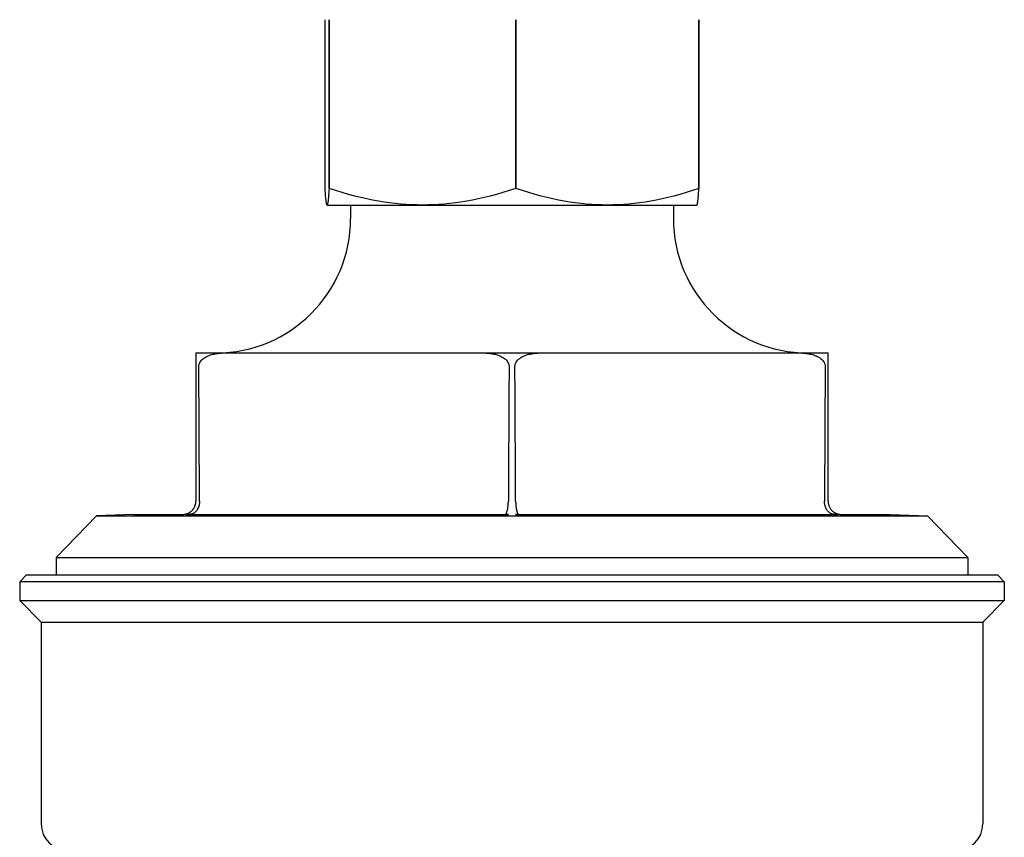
# Model space of a CAD drawing. Header units: millimetres. Extents: x 93 to 4188, y 32 to 529.
# Tile 8 of 9: x 442 to 515, y 265 to 326. Entities that reach past the tile are written whole.
import ezdxf

# ---------------------------------------------------------------- set-up
doc = ezdxf.new("R2010")
doc.units = ezdxf.units.MM
doc.layers.add('DETAIL', color=2, linetype='Continuous')

msp = doc.modelspace()

# ---------------------------------------------------------------- linework, layer by layer
at = {"layer": 'DETAIL'}
for p, q in [((464.683, 313.696), (464.683, 326.24)), ((464.978, 326.24), (464.978, 326.24)), ((464.978, 326.24), (464.978, 313.696)), ((464.978, 313.696), (464.978, 326.24)), ((478.873, 326.24), (478.873, 326.24)), ((478.873, 326.24), (478.873, 313.696)), ((478.873, 313.696), (478.873, 326.24)), ((492.473, 326.24), (492.473, 326.24)), ((492.473, 313.696), (492.473, 326.24)), ((492.473, 326.24), (492.473, 313.696)), ((464.978, 313.696), (464.978, 313.696)), ((478.873, 313.696), (478.873, 313.696)), ((492.473, 313.696), (492.473, 313.696)), ((464.828, 312.468), (464.826, 312.47)), ((464.828, 312.468), (492.328, 312.468)), ((466.578, 312.468), (466.578, 311.468)), ((490.578, 312.468), (490.578, 311.468)), ((492.328, 312.468), (492.33, 312.47)), ((455.078, 301.47), (457.168, 301.47)), ((455.078, 301.47), (455.078, 300.47)), ((476.488, 301.47), (480.668, 301.47)), ((499.988, 301.47), (502.078, 301.47)), ((502.078, 300.47), (502.078, 301.47)), ((455.078, 300.47), (455.078, 290.474)), ((502.078, 290.474), (502.078, 300.47)), ((455.078, 290.474), (455.078, 290.468)), ((455.348, 290.468), (455.348, 290.474)), ((478.308, 290.474), (478.308, 290.468)), ((478.848, 290.468), (478.848, 290.474)), ((501.808, 290.474), (501.808, 290.468)), ((502.078, 290.468), (502.078, 290.474)), ((447.676, 289.369), (444.678, 286.262)), ((450.455, 289.468), (447.676, 289.369)), ((447.676, 289.369), (509.48, 289.369)), ((450.455, 289.468), (454.078, 289.468)), ((454.37, 289.468), (478.286, 289.468)), ((478.87, 289.468), (502.786, 289.468)), ((503.078, 289.468), (506.701, 289.468)), ((506.701, 289.468), (509.48, 289.369)), ((509.48, 289.369), (512.478, 286.262)), ((444.678, 286.262), (512.478, 286.262)), ((444.678, 286.262), (444.678, 284.97)), ((512.478, 286.262), (512.478, 284.97)), ((442.478, 284.97), (441.978, 284.47)), ((442.478, 284.97), (514.678, 284.97)), ((514.678, 284.97), (515.178, 284.47)), ((515.178, 284.47), (441.978, 284.47)), ((441.978, 284.47), (441.978, 283.07)), ((515.178, 284.47), (515.178, 283.07)), ((441.978, 283.07), (515.178, 283.07)), ((443.578, 281.47), (441.978, 283.07)), ((513.578, 281.47), (515.178, 283.07)), ((443.578, 281.47), (513.578, 281.47)), ((443.578, 281.47), (443.578, 266.47)), ((513.578, 281.47), (513.578, 266.47))]:
    msp.add_line(p, q, dxfattribs=at)
at = {"layer": 'DETAIL', "flags": 128}
for points in [[(464.978, 313.696), (464.967, 313.538), (464.957, 313.392), (464.947, 313.258), (464.937, 313.137), (464.928, 313.026), (464.918, 312.926), (464.909, 312.837), (464.9, 312.759), (464.891, 312.69), (464.882, 312.63), (464.873, 312.58), (464.865, 312.54), (464.856, 312.509), (464.848, 312.486), (464.839, 312.473), (464.83, 312.468), (464.822, 312.473), (464.813, 312.486), (464.805, 312.509), (464.796, 312.54), (464.787, 312.58), (464.778, 312.63), (464.77, 312.69), (464.761, 312.759), (464.752, 312.837), (464.742, 312.926), (464.733, 313.026), (464.723, 313.137), (464.714, 313.258), (464.704, 313.392), (464.693, 313.538), (464.683, 313.696)], [(478.873, 313.696), (478.378, 313.538), (477.896, 313.392), (477.426, 313.258), (476.966, 313.137), (476.515, 313.026), (476.072, 312.926), (475.637, 312.837), (475.209, 312.759), (474.786, 312.69), (474.368, 312.63), (473.955, 312.58), (473.545, 312.54), (473.138, 312.509), (472.733, 312.486), (472.329, 312.473), (471.926, 312.468), (471.522, 312.473), (471.119, 312.486), (470.713, 312.509), (470.306, 312.54), (469.896, 312.58), (469.483, 312.63), (469.065, 312.69), (468.642, 312.759), (468.214, 312.837), (467.779, 312.926), (467.336, 313.026), (466.885, 313.137), (466.425, 313.258), (465.955, 313.392), (465.473, 313.538), (464.978, 313.696)], [(492.473, 313.696), (491.989, 313.538), (491.517, 313.392), (491.057, 313.258), (490.606, 313.137), (490.165, 313.026), (489.732, 312.926), (489.306, 312.837), (488.887, 312.759), (488.473, 312.69), (488.064, 312.63), (487.66, 312.58), (487.258, 312.54), (486.86, 312.509), (486.463, 312.486), (486.068, 312.473), (485.673, 312.468), (485.279, 312.473), (484.883, 312.486), (484.487, 312.509), (484.088, 312.54), (483.687, 312.58), (483.282, 312.63), (482.873, 312.69), (482.46, 312.759), (482.04, 312.837), (481.615, 312.926), (481.181, 313.026), (480.74, 313.137), (480.29, 313.258), (479.829, 313.392), (479.357, 313.538), (478.873, 313.696)], [(492.33, 312.47), (492.336, 312.475), (492.341, 312.483), (492.347, 312.496), (492.352, 312.512), (492.358, 312.532), (492.364, 312.556), (492.369, 312.583), (492.375, 312.615), (492.381, 312.65), (492.386, 312.689), (492.392, 312.732), (492.398, 312.779), (492.404, 312.831), (492.41, 312.886), (492.416, 312.946), (492.422, 313.011), (492.428, 313.079), (492.434, 313.153), (492.44, 313.231), (492.447, 313.314), (492.453, 313.402), (492.46, 313.495), (492.466, 313.593), (492.473, 313.696)], [(455.297, 300.47), (455.307, 300.577), (455.335, 300.678), (455.378, 300.773), (455.433, 300.857), (455.499, 300.935), (455.571, 301.006), (455.645, 301.067), (455.722, 301.12), (455.804, 301.169), (455.891, 301.214), (455.98, 301.255), (456.069, 301.291), (456.158, 301.323), (456.243, 301.349), (456.331, 301.373), (456.422, 301.393), (456.514, 301.412), (456.609, 301.427), (456.704, 301.441), (456.799, 301.451), (456.894, 301.46), (456.988, 301.465), (457.079, 301.469), (457.168, 301.47)], [(457.168, 301.47), (457.651, 301.47), (458.127, 301.47), (458.597, 301.47), (459.062, 301.47), (459.521, 301.47), (459.975, 301.47), (460.425, 301.47), (460.87, 301.47), (461.312, 301.47), (461.75, 301.47), (462.184, 301.47), (462.616, 301.47), (463.045, 301.47), (463.471, 301.47), (463.895, 301.47), (464.318, 301.47), (464.739, 301.47), (465.158, 301.47), (465.576, 301.47), (465.994, 301.47), (466.411, 301.47), (466.828, 301.47), (467.245, 301.47), (467.662, 301.47), (468.08, 301.47), (468.498, 301.47), (468.917, 301.47), (469.338, 301.47), (469.761, 301.47), (470.185, 301.47), (470.611, 301.47), (471.04, 301.47), (471.472, 301.47), (471.906, 301.47), (472.344, 301.47), (472.786, 301.47), (473.231, 301.47), (473.681, 301.47), (474.135, 301.47), (474.594, 301.47), (475.059, 301.47), (475.529, 301.47), (476.005, 301.47), (476.488, 301.47)], [(476.488, 301.47), (476.577, 301.469), (476.668, 301.465), (476.762, 301.46), (476.857, 301.451), (476.952, 301.441), (477.047, 301.427), (477.142, 301.412), (477.234, 301.393), (477.325, 301.373), (477.413, 301.349), (477.498, 301.323), (477.587, 301.291), (477.676, 301.255), (477.765, 301.214), (477.852, 301.169), (477.934, 301.12), (478.011, 301.067), (478.085, 301.006), (478.157, 300.935), (478.223, 300.857), (478.278, 300.773), (478.321, 300.678), (478.349, 300.577), (478.359, 300.47)], [(478.797, 300.47), (478.807, 300.577), (478.835, 300.678), (478.88, 300.775), (478.934, 300.858), (478.998, 300.934), (479.07, 301.004), (479.148, 301.068), (479.229, 301.124), (479.309, 301.173), (479.39, 301.215), (479.474, 301.253), (479.56, 301.288), (479.649, 301.32), (479.74, 301.348), (479.832, 301.373), (479.925, 301.394), (480.019, 301.413), (480.114, 301.429), (480.208, 301.442), (480.303, 301.452), (480.396, 301.46), (480.488, 301.466), (480.579, 301.469), (480.668, 301.47)], [(480.668, 301.47), (481.151, 301.47), (481.627, 301.47), (482.097, 301.47), (482.562, 301.47), (483.021, 301.47), (483.475, 301.47), (483.925, 301.47), (484.37, 301.47), (484.812, 301.47), (485.25, 301.47), (485.684, 301.47), (486.116, 301.47), (486.545, 301.47), (486.971, 301.47), (487.395, 301.47), (487.818, 301.47), (488.239, 301.47), (488.658, 301.47), (489.076, 301.47), (489.494, 301.47), (489.911, 301.47), (490.328, 301.47), (490.745, 301.47), (491.162, 301.47), (491.58, 301.47), (491.998, 301.47), (492.417, 301.47), (492.838, 301.47), (493.261, 301.47), (493.685, 301.47), (494.111, 301.47), (494.54, 301.47), (494.972, 301.47), (495.406, 301.47), (495.844, 301.47), (496.286, 301.47), (496.731, 301.47), (497.181, 301.47), (497.635, 301.47), (498.094, 301.47), (498.559, 301.47), (499.029, 301.47), (499.505, 301.47), (499.988, 301.47)], [(499.988, 301.47), (500.077, 301.469), (500.168, 301.466), (500.26, 301.46), (500.353, 301.452), (500.448, 301.442), (500.542, 301.429), (500.637, 301.413), (500.731, 301.394), (500.824, 301.373), (500.916, 301.348), (501.007, 301.32), (501.096, 301.288), (501.182, 301.253), (501.266, 301.215), (501.347, 301.173), (501.427, 301.124), (501.508, 301.068), (501.586, 301.004), (501.658, 300.934), (501.722, 300.858), (501.776, 300.775), (501.821, 300.678), (501.849, 300.577), (501.859, 300.47)], [(455.348, 290.474), (455.346, 290.89), (455.344, 291.305), (455.342, 291.721), (455.34, 292.137), (455.338, 292.553), (455.335, 292.969), (455.333, 293.385), (455.331, 293.801), (455.329, 294.217), (455.327, 294.634), (455.325, 295.05), (455.323, 295.466), (455.321, 295.883), (455.318, 296.3), (455.316, 296.716), (455.314, 297.133), (455.312, 297.55), (455.31, 297.967), (455.308, 298.384), (455.306, 298.801), (455.303, 299.218), (455.301, 299.635), (455.299, 300.053), (455.297, 300.47)], [(478.359, 300.47), (478.357, 300.053), (478.355, 299.635), (478.353, 299.218), (478.35, 298.801), (478.348, 298.384), (478.346, 297.967), (478.344, 297.55), (478.342, 297.133), (478.34, 296.716), (478.338, 296.3), (478.335, 295.883), (478.333, 295.466), (478.331, 295.05), (478.329, 294.634), (478.327, 294.217), (478.325, 293.801), (478.323, 293.385), (478.321, 292.969), (478.318, 292.553), (478.316, 292.137), (478.314, 291.721), (478.312, 291.305), (478.31, 290.89), (478.308, 290.474)], [(478.848, 290.474), (478.846, 290.89), (478.844, 291.305), (478.842, 291.721), (478.84, 292.137), (478.838, 292.553), (478.835, 292.969), (478.833, 293.385), (478.831, 293.801), (478.829, 294.217), (478.827, 294.634), (478.825, 295.05), (478.823, 295.466), (478.821, 295.883), (478.818, 296.3), (478.816, 296.716), (478.814, 297.133), (478.812, 297.55), (478.81, 297.967), (478.808, 298.384), (478.806, 298.801), (478.803, 299.218), (478.801, 299.635), (478.799, 300.053), (478.797, 300.47)], [(501.859, 300.47), (501.857, 300.053), (501.855, 299.635), (501.853, 299.218), (501.85, 298.801), (501.848, 298.384), (501.846, 297.967), (501.844, 297.55), (501.842, 297.133), (501.84, 296.716), (501.838, 296.3), (501.835, 295.883), (501.833, 295.466), (501.831, 295.05), (501.829, 294.634), (501.827, 294.217), (501.825, 293.801), (501.823, 293.385), (501.821, 292.969), (501.818, 292.553), (501.816, 292.137), (501.814, 291.721), (501.812, 291.305), (501.81, 290.89), (501.808, 290.474)], [(455.348, 290.468), (455.346, 290.388), (455.339, 290.308), (455.328, 290.229), (455.311, 290.151), (455.29, 290.074), (455.264, 290), (455.234, 289.929), (455.199, 289.862), (455.16, 289.798), (455.117, 289.739), (455.07, 289.686), (455.023, 289.64), (454.976, 289.601), (454.928, 289.569), (454.882, 289.542), (454.836, 289.522), (454.792, 289.506), (454.751, 289.494), (454.713, 289.486), (454.683, 289.482), (454.656, 289.479), (454.628, 289.477), (454.599, 289.476), (454.567, 289.475)], [(454.711, 289.694), (454.738, 289.717), (454.765, 289.742), (454.791, 289.767), (454.816, 289.793), (454.84, 289.821), (454.863, 289.849), (454.885, 289.878), (454.906, 289.908), (454.926, 289.939), (454.945, 289.97), (454.963, 290.003), (454.979, 290.036), (454.995, 290.069), (455.009, 290.103), (455.022, 290.138), (455.034, 290.173), (455.044, 290.209), (455.053, 290.246), (455.061, 290.282), (455.067, 290.319), (455.072, 290.356), (455.075, 290.393), (455.077, 290.431), (455.078, 290.468)], [(478.201, 289.475), (478.171, 289.476), (478.15, 289.478), (478.137, 289.482), (478.131, 289.489), (478.132, 289.498), (478.136, 289.51), (478.143, 289.525), (478.153, 289.544), (478.164, 289.569), (478.177, 289.599), (478.191, 289.636), (478.206, 289.679), (478.22, 289.727), (478.234, 289.779), (478.247, 289.835), (478.259, 289.895), (478.27, 289.959), (478.279, 290.025), (478.287, 290.095), (478.294, 290.166), (478.3, 290.24), (478.304, 290.315), (478.307, 290.392), (478.308, 290.468)], [(478.848, 290.468), (478.849, 290.434), (478.849, 290.399), (478.85, 290.365), (478.851, 290.33), (478.853, 290.295), (478.855, 290.26), (478.857, 290.225), (478.86, 290.19), (478.863, 290.156), (478.866, 290.121), (478.869, 290.087), (478.873, 290.054), (478.878, 290.02), (478.882, 289.987), (478.887, 289.955), (478.892, 289.923), (478.898, 289.891), (478.904, 289.861), (478.91, 289.831), (478.917, 289.802), (478.923, 289.773), (478.93, 289.746), (478.938, 289.72), (478.945, 289.694)], [(502.589, 289.475), (502.548, 289.476), (502.509, 289.478), (502.468, 289.483), (502.426, 289.49), (502.387, 289.499), (502.349, 289.51), (502.309, 289.526), (502.267, 289.546), (502.223, 289.572), (502.177, 289.603), (502.131, 289.641), (502.087, 289.684), (502.045, 289.732), (502.007, 289.783), (501.97, 289.839), (501.937, 289.899), (501.908, 289.962), (501.882, 290.028), (501.859, 290.097), (501.841, 290.168), (501.826, 290.241), (501.816, 290.316), (501.81, 290.392), (501.808, 290.468)], [(502.078, 290.468), (502.079, 290.432), (502.081, 290.395), (502.084, 290.359), (502.089, 290.323), (502.095, 290.286), (502.102, 290.251), (502.111, 290.215), (502.121, 290.18), (502.132, 290.145), (502.144, 290.11), (502.158, 290.076), (502.174, 290.042), (502.19, 290.009), (502.208, 289.976), (502.226, 289.944), (502.246, 289.913), (502.268, 289.882), (502.29, 289.853), (502.313, 289.824), (502.338, 289.796), (502.363, 289.769), (502.39, 289.743), (502.417, 289.718), (502.445, 289.694)], [(454.078, 289.468), (454.085, 289.468), (454.094, 289.468), (454.106, 289.469), (454.119, 289.469), (454.128, 289.47), (454.134, 289.47), (454.14, 289.47), (454.144, 289.471), (454.148, 289.471), (454.152, 289.471), (454.155, 289.471), (454.158, 289.472), (454.162, 289.472), (454.165, 289.472), (454.167, 289.472), (454.17, 289.473), (454.173, 289.473), (454.176, 289.473), (454.178, 289.473), (454.181, 289.474), (454.183, 289.474), (454.186, 289.474), (454.188, 289.474), (454.191, 289.475)], [(454.19, 289.475), (454.195, 289.475), (454.201, 289.476), (454.209, 289.477), (454.22, 289.478), (454.233, 289.48), (454.248, 289.483), (454.266, 289.486), (454.286, 289.49), (454.306, 289.495), (454.327, 289.5), (454.347, 289.505), (454.37, 289.512), (454.394, 289.519), (454.419, 289.528), (454.445, 289.538), (454.472, 289.549), (454.501, 289.562), (454.53, 289.576), (454.56, 289.592), (454.59, 289.61), (454.621, 289.629), (454.652, 289.649), (454.682, 289.671), (454.711, 289.694)], [(454.567, 289.475), (454.557, 289.474), (454.546, 289.474), (454.536, 289.474), (454.526, 289.474), (454.515, 289.473), (454.505, 289.473), (454.495, 289.473), (454.485, 289.473), (454.475, 289.472), (454.466, 289.472), (454.456, 289.472), (454.447, 289.472), (454.437, 289.471), (454.428, 289.471), (454.419, 289.471), (454.409, 289.471), (454.4, 289.47), (454.39, 289.47), (454.38, 289.47), (454.369, 289.469), (454.36, 289.469), (454.36, 289.468), (454.363, 289.468), (454.37, 289.468)], [(478.286, 289.468), (478.3, 289.468), (478.312, 289.468), (478.324, 289.469), (478.328, 289.469), (478.326, 289.47), (478.322, 289.47), (478.318, 289.47), (478.313, 289.471), (478.307, 289.471), (478.302, 289.471), (478.296, 289.471), (478.29, 289.472), (478.283, 289.472), (478.277, 289.472), (478.27, 289.472), (478.263, 289.473), (478.256, 289.473), (478.249, 289.473), (478.241, 289.473), (478.233, 289.474), (478.225, 289.474), (478.217, 289.474), (478.209, 289.474), (478.201, 289.475)], [(478.955, 289.475), (478.947, 289.474), (478.939, 289.474), (478.931, 289.474), (478.923, 289.474), (478.915, 289.473), (478.907, 289.473), (478.9, 289.473), (478.893, 289.473), (478.886, 289.472), (478.879, 289.472), (478.873, 289.472), (478.866, 289.472), (478.86, 289.471), (478.854, 289.471), (478.849, 289.471), (478.843, 289.471), (478.838, 289.47), (478.834, 289.47), (478.83, 289.47), (478.828, 289.469), (478.832, 289.469), (478.844, 289.468), (478.856, 289.468), (478.87, 289.468)], [(478.945, 289.694), (478.954, 289.668), (478.962, 289.643), (478.97, 289.621), (478.978, 289.601), (478.986, 289.583), (478.993, 289.566), (479, 289.552), (479.006, 289.539), (479.011, 289.528), (479.016, 289.518), (479.02, 289.509), (479.023, 289.502), (479.025, 289.496), (479.025, 289.491), (479.024, 289.487), (479.021, 289.484), (479.018, 289.482), (479.013, 289.48), (479.008, 289.479), (479.001, 289.477), (478.992, 289.476), (478.981, 289.476), (478.969, 289.475), (478.955, 289.475)], [(502.445, 289.694), (502.479, 289.667), (502.514, 289.643), (502.548, 289.62), (502.582, 289.6), (502.616, 289.581), (502.649, 289.565), (502.682, 289.55), (502.713, 289.537), (502.744, 289.526), (502.773, 289.516), (502.801, 289.508), (502.827, 289.5), (502.851, 289.494), (502.872, 289.49), (502.89, 289.486), (502.905, 289.483), (502.916, 289.481), (502.927, 289.48), (502.936, 289.478), (502.944, 289.477), (502.952, 289.476), (502.957, 289.476), (502.962, 289.475), (502.966, 289.475)], [(502.786, 289.468), (502.793, 289.468), (502.796, 289.468), (502.796, 289.469), (502.787, 289.469), (502.776, 289.47), (502.766, 289.47), (502.756, 289.47), (502.747, 289.471), (502.737, 289.471), (502.728, 289.471), (502.719, 289.471), (502.709, 289.472), (502.7, 289.472), (502.69, 289.472), (502.681, 289.472), (502.671, 289.473), (502.661, 289.473), (502.651, 289.473), (502.641, 289.473), (502.63, 289.474), (502.62, 289.474), (502.61, 289.474), (502.599, 289.474), (502.588, 289.475)], [(502.965, 289.475), (502.968, 289.474), (502.97, 289.474), (502.973, 289.474), (502.975, 289.474), (502.978, 289.473), (502.98, 289.473), (502.983, 289.473), (502.986, 289.473), (502.989, 289.472), (502.991, 289.472), (502.994, 289.472), (502.998, 289.472), (503.001, 289.471), (503.004, 289.471), (503.008, 289.471), (503.012, 289.471), (503.016, 289.47), (503.022, 289.47), (503.028, 289.47), (503.037, 289.469), (503.05, 289.469), (503.062, 289.468), (503.071, 289.468), (503.078, 289.468)]]:
    msp.add_lwpolyline(points, dxfattribs=at)
at = {"layer": 'DETAIL'}
for centre, radius, start, end in [((456.58, 311.468), 9.998, 270, 0), ((500.576, 311.468), 9.998, 180, 270), ((445.578, 266.47), 2, 180, 269.97078), ((511.578, 266.47), 2, 270, 0)]:
    msp.add_arc(centre, radius, start, end, dxfattribs=at)

doc.saveas('drawing.dxf')
